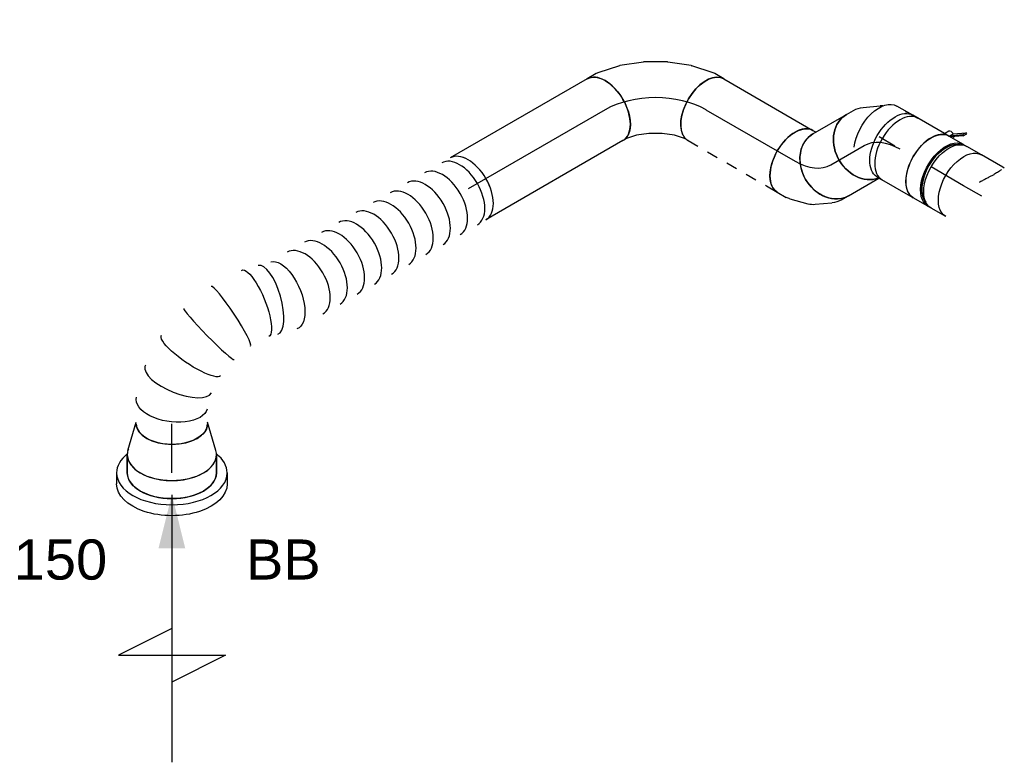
# Model space of a CAD drawing. Extents: x -257677 to 221252, y -185516 to 120782.
# Tile 155 of 171: x -46811 to -44603, y -7124 to -5459. Entities that reach past the tile are written whole.
import ezdxf
from ezdxf.enums import TextEntityAlignment as Align
from ezdxf.lldxf.tags import DXFTag

# ---------------------------------------------------------------- set-up
doc = ezdxf.new("R2010")
doc.units = 0
doc.header["$LTSCALE"] = 50
doc.linetypes.add('STREEPJES', pattern=[0.1, 0.05, -0.05])
doc.layers.get('0').update_dxf_attribs({"linetype": 'CONTINUOUS'})
for name, color, linetype in [('WL570---_RETOUR', 112, 'CONTINUOUS'), ('WL570---_RETOUR_HL', 8, 'CONTINUOUS'), ('WL570---_RETOUR_RST', 2, 'CONTINUOUS'), ('WL570---_RETOUR_RST_HL', 1, 'CONTINUOUS'), ('WM570---_RETOUR_PR', 1, 'CONTINUOUS'), ('WM570---_RETOUR_RST_PR', 1, 'CONTINUOUS')]:
    doc.layers.add(name, color=color, linetype=linetype)
doc.styles.add('BURO-018', font='ARIAL.TTF', dxfattribs={"height": 63})
tags = doc.linetypes.add('CENTER2', pattern=[28.575, 19.05, -3.175, 3.175, -3.175]).pattern_tags.tags
tags[10:11] = [DXFTag(74, 4), DXFTag(75, 0), DXFTag(340, '0'), DXFTag(46, 1.0), DXFTag(50, 0.0), DXFTag(44, 0.0), DXFTag(45, 0.0)]
tags[8:9] = [DXFTag(74, 4), DXFTag(75, 0), DXFTag(340, '0'), DXFTag(46, 1.0), DXFTag(50, 0.0), DXFTag(44, 0.0), DXFTag(45, 0.0)]
tags[6:7] = [DXFTag(74, 4), DXFTag(75, 0), DXFTag(340, '0'), DXFTag(46, 1.0), DXFTag(50, 0.0), DXFTag(44, 0.0), DXFTag(45, 0.0)]
tags[4:5] = [DXFTag(74, 4), DXFTag(75, 0), DXFTag(340, '0'), DXFTag(46, 1.0), DXFTag(50, 0.0), DXFTag(44, 0.0), DXFTag(45, 0.0)]

# ---------------------------------------------------------------- blocks, each defined once
blk = doc.blocks.new('*U1263')
at = {"color": 0, "ltscale": 10}
for p, q in [((686.6, -86.5, 9123), (686.7, -86.5, 9123)), ((608.8, -98.9, 9123), (609, -98.8, 9123))]:
    blk.add_line(p, q, dxfattribs=at)
at = {"color": 0, "ltscale": 10, "extrusion": (-3.51927e-17, 2.03185e-17, -1)}
for centre, major_axis, ratio, start_param, end_param in [((838.9, 123.9, 9123), (-69.3, 40), 0.57735, 0, 3.141593), ((815.7, 83.7, 9123), (63.8, -49.1), 0.523064, 3.211232, 6.352825), ((477.2, 0, 9123), (9.9, 79.9), 0.476474, 3.20045, 6.342043), ((725.1, 12.7, 9123), (35.1, -72.3), 0.237826, 3.165903, 6.307496), ((542.2, -16.3, 9123), (11.3, 79.6), 0.282407, 3.111992, 6.253585)]:
    blk.add_ellipse(centre, major_axis=major_axis, ratio=ratio, start_param=start_param, end_param=end_param, dxfattribs=at)
at = {"color": 0, "ltscale": 10}
for centre, major_axis, ratio, start_param, end_param in [((776, 44.3, 9123), (-49.8, 63.1), 0.394213, 3.186648, 6.23813), ((0, 0, 9123), (0, -80), 0.57735, 3.141593, 6.283185), ((22.2, 0, 9123), (0, -80), 0.57735, 3.141593, 6.283185), ((66.7, 0, 9123), (0, -80), 0.57735, 3.141593, 6.283185), ((111.2, 0, 9123), (0, -80), 0.57735, 3.141593, 6.283185), ((155.7, 0, 9123), (0, -80), 0.57735, 3.141593, 6.283185), ((200.2, 0, 9123), (0, -80), 0.57735, 3.141593, 6.283185), ((244.7, 0, 9123), (0, -80), 0.57735, 3.141593, 6.283185), ((289.2, 0, 9123), (0, -80), 0.57735, 3.141593, 6.283185), ((333.6, 0, 9123), (0, -80), 0.57735, 3.141593, 6.283185), ((378.1, 0, 9123), (0, -80), 0.57735, 3.141593, 6.283185), ((422.6, 0, 9123), (0, -80), 0.57735, 3.141593, 6.283185), ((513, -9, 9123), (-19.5, -77.6), 0.361271, 3.141593, 6.283185), ((666.4, -8.7, 9123), (-20.2, 77.8), 0.064808, 3.147867, 6.276911), ((604, -18.6, 9123), (4.8, -80.2), 0.112741, 3.152602, 6.272176), ((776, 44.3, 9123), (-49.8, 63.1), 0.394213, 3.096538, 3.186648)]:
    blk.add_ellipse(centre, major_axis=major_axis, ratio=ratio, start_param=start_param, end_param=end_param, dxfattribs=at)
at = {"layer": 'WM570---_RETOUR_PR', "color": 1, "style": 'BURO-018'}
blk.add_attdef('POSNR', text='', height=90, dxfattribs=at).set_placement((0, 0), align=Align.MIDDLE)
blk = doc.blocks.new('*U1264')
at = {"color": 0, "ltscale": 10}
for p, q in [((0, 80, 9373.9), (354.8, 80, 9373.9)), ((0, -80, 9373.9), (354.8, -80, 9373.9))]:
    blk.add_line(p, q, dxfattribs=at)
at = {"color": 0, "ltscale": 10, "extrusion": (-3.51927e-17, 2.03185e-17, -1)}
blk.add_ellipse((0, 0, 9373.9), major_axis=(0, -80), ratio=0.57735, start_param=0, end_param=3.141593, dxfattribs=at)
at = {"color": 0, "ltscale": 10}
blk.add_ellipse((354.8, 0, 9373.9), major_axis=(0, -80), ratio=0.57735, start_param=3.141593, end_param=6.283185, dxfattribs=at)
at = {"layer": 'WL570---_RETOUR_HL', "linetype": 'CENTER2'}
blk.add_line((0, 0, 9373.9), (354.8, 0, 9373.9), dxfattribs=at)
at = {"layer": 'WM570---_RETOUR_PR', "color": 1, "style": 'BURO-018'}
blk.add_attdef('POSNR', text='', height=90, dxfattribs=at).set_placement((0, 0), align=Align.MIDDLE)
blk = doc.blocks.new('*U1265')
at = {"color": 0, "ltscale": 10}
for p, q in [((-40.4, 100, 8886.7), (0, 100, 8886.7)), ((9.6, 98.6, 8886.7), (73.4, 80, 8886.7)), ((9.6, -98.6, 8886.7), (73.4, -80, 8886.7)), ((-40.4, -100, 8886.7), (0, -100, 8886.7))]:
    blk.add_line(p, q, dxfattribs=at)
for centre, major_axis, start_param, end_param in [((-40.4, 0, 8886.7), (0, -100), 3.141593, 6.283185), ((0, 0, 8886.7), (0, -100), 3.138057, 6.286721), ((0, 0, 8886.7), (0, -100), 3.138057, 6.286721), ((0, 0, 8886.7), (0, -100), 3.138057, 6.286721), ((69.6, 0, 8886.7), (0, -80), 3.141593, 6.283185), ((69.6, 0, 8886.7), (0, -80), 3.141593, 6.283185)]:
    blk.add_ellipse(centre, major_axis=major_axis, ratio=0.57735, start_param=start_param, end_param=end_param, dxfattribs=at)
at = {"layer": 'WL570---_RETOUR_RST_HL', "linetype": 'CENTER2'}
for p, q in [((-40.4, 0, 8886.7), (0, 0, 8886.7)), ((0, 0, 8886.7), (69.6, 0, 8886.7))]:
    blk.add_line(p, q, dxfattribs=at)
blk.add_circle((69.6, 0, 8886.7), 0.075, dxfattribs=at)
at = {"layer": 'WM570---_RETOUR_RST_PR', "color": 1, "style": 'BURO-018'}
blk.add_attdef('POSNR', text='', height=90, dxfattribs=at).set_placement((0, 0), align=Align.MIDDLE)
blk = doc.blocks.new('*U1270')
at = {"ltscale": 10}
blk.add_hatch(color=0, dxfattribs=at).paths.add_polyline_path([(49, 0), (169, 30), (169, -30)])
at = {"color": 0, "ltscale": 10}
for p, q in [((0, 124, 8915.3), (24.5, 124, 8915.3)), ((409, -120, 8915.3), (409, 120, 8915.3)), ((409, 120, 8915.3), (469, 0, 8915.3)), ((-40.8, 100, 8915.3), (0, 100, 8915.3)), ((49, 0, 8915.3), (649, 0, 8915.3)), ((349, 0, 8915.3), (409, -120, 8915.3)), ((-40.8, -100, 8915.3), (0, -100, 8915.3)), ((0, -124, 8915.3), (24.5, -124, 8915.3))]:
    blk.add_line(p, q, dxfattribs=at)
for centre, major_axis, start_param, end_param in [((0, 0, 8915.3), (0, 124), 0, 0.633152), ((0, 0, 8915.3), (0, 124), 3.141593, 6.283185), ((-40.8, 0, 8915.3), (0, 100), 0, 0.215214), ((-40.8, 0, 8915.3), (0, 100), 3.141593, 6.283185), ((-40.8, 0, 8915.3), (0, 100), 2.926378, 3.141593), ((0, 0, 8915.3), (0, 124), 2.508441, 3.141593)]:
    blk.add_ellipse(centre, major_axis=major_axis, ratio=0.57735, start_param=start_param, end_param=end_param, dxfattribs=at)
at = {"color": 0, "ltscale": 10, "extrusion": (0, 0, -1)}
for centre, major_axis in [((24.5, 0, 8915.3), (0, 124)), ((0, 0, 8915.3), (0, 100))]:
    blk.add_ellipse(centre, major_axis=major_axis, ratio=0.57735, start_param=0, end_param=3.141593, dxfattribs=at)
at = {"layer": 'WL570---_RETOUR_RST', "color": 1, "style": 'BURO-018'}
for tag in ['MC', 'Q']:
    blk.add_attdef(tag, text='', height=90, dxfattribs=at).set_placement((0, 0), align=Align.MIDDLE)
at = {"layer": 'WM570---_RETOUR_RST_PR', "color": 1, "style": 'BURO-018'}
blk.add_attdef('POSNR', text='', height=90, dxfattribs=at).set_placement((0, 0), align=Align.MIDDLE)
blk = doc.blocks.new('*U1271')
at = {"color": 0, "ltscale": 10}
for p, q in [((-38.3, 80, 8941.3), (-20, 80, 8941.3)), ((2.1, 75.1, 8941.3), (36.6, 59.1, 8941.3)), ((84.7, 13.3, 8941.3), (96.3, -6.9, 8941.3)), ((-47.4, -79.2, 8941.3), (-45.6, -81.1, 8941.3)), ((-45.6, -81.1, 8941.3), (-42.2, -86.9, 8941.3))]:
    blk.add_line(p, q, dxfattribs=at)
at = {"color": 0, "ltscale": 10, "extrusion": (-4.80741e-17, 2.77556e-17, -1)}
for centre, major_axis, ratio, start_param, end_param in [((-38.3, 0, 8941.3), (0, -80), 0.816497, 0.140807, 3.141593), ((-26.1, 0, 8941.3), (17.4, 78.8), 0.803023, 6.107746, 6.458625), ((18.5, -32, 8941.3), (63.8, 48.9), 0.646887, 6.198226, 6.368145)]:
    blk.add_ellipse(centre, major_axis=major_axis, ratio=ratio, start_param=start_param, end_param=end_param, dxfattribs=at)
at = {"color": 0, "ltscale": 10}
for centre, major_axis, ratio, start_param, end_param in [((-2.6, -10.9, 8941.3), (-46.1, -66), 0.750739, 3.164675, 3.273893), ((27.1, -46.9, 8941.3), (-69.3, -40), 0.57735, 3.141593, 6.283185)]:
    blk.add_ellipse(centre, major_axis=major_axis, ratio=ratio, start_param=start_param, end_param=end_param, dxfattribs=at)
at = {"layer": 'WL570---_RETOUR_HL', "linetype": 'CENTER2', "extrusion": (-4.80741e-17, 2.77556e-17, -1)}
blk.add_ellipse((-38.3, -160.1, 8941.3), major_axis=(0, 160.1), ratio=0.57735, start_param=0, end_param=0.785398, dxfattribs=at)
at = {"layer": 'WM570---_RETOUR_PR', "color": 1, "style": 'BURO-018'}
blk.add_attdef('POSNR', text='', height=90, dxfattribs=at).set_placement((0, 0), align=Align.MIDDLE)
blk = doc.blocks.new('*U1272')
at = {"color": 0, "ltscale": 10}
for p, q in [((0, 80, 9118.2), (86.7, 80, 9118.2)), ((0, -80, 9118.2), (78.4, -80, 9118.2))]:
    blk.add_line(p, q, dxfattribs=at)
at = {"color": 0, "ltscale": 10, "extrusion": (-2.03185e-17, 3.9544e-18, -1)}
blk.add_ellipse((0, 0, 9118.2), major_axis=(0, -80), ratio=0.816497, start_param=0, end_param=3.141593, dxfattribs=at)
at = {"color": 0, "ltscale": 10}
blk.add_ellipse((86.7, 0, 9118.2), major_axis=(0, -80), ratio=0.816497, start_param=3.141593, end_param=6.142378, dxfattribs=at)
at = {"layer": 'WL570---_RETOUR_HL', "linetype": 'CENTER2'}
blk.add_line((0, 0, 9118.2), (86.7, 0, 9118.2), dxfattribs=at)
at = {"layer": 'WM570---_RETOUR_PR', "color": 1, "style": 'BURO-018'}
blk.add_attdef('POSNR', text='', height=90, dxfattribs=at).set_placement((0, 0), align=Align.MIDDLE)
blk = doc.blocks.new('*U1273')
at = {"color": 0, "ltscale": 10}
for p, q in [((-54.1, 80, 9172.3), (-47.5, 80, 9172.3)), ((-47.5, 80, 9172.3), (-46, 80.4, 9172.3)), ((79.3, -22.7, 9172.3), (88.4, -6.9, 9172.3)), ((32.9, -61.2, 9172.3), (64, -39.3, 9172.3)), ((-54.1, -80, 9172.3), (-30.8, -80, 9172.3)), ((-22.1, -78.8, 9172.3), (18.4, -68, 9172.3))]:
    blk.add_line(p, q, dxfattribs=at)
at = {"color": 0, "ltscale": 10, "extrusion": (0, 0, -1)}
for centre, major_axis, ratio, start_param, end_param in [((-54.1, 0, 9172.3), (0, -80), 0.57735, 0, 3.141593), ((13.1, 22.6, 9172.3), (59.5, -54.4), 0.803023, 6.107746, 6.458625), ((-36.9, 0, 9172.3), (10.5, -79.7), 0.646887, 6.198226, 6.368145)]:
    blk.add_ellipse(centre, major_axis=major_axis, ratio=ratio, start_param=start_param, end_param=end_param, dxfattribs=at)
at = {"color": 0, "ltscale": 10}
for centre, major_axis, ratio, start_param, end_param in [((19.1, 33.1, 9172.3), (69.3, -40), 0.816497, 3.141593, 6.283185), ((-8.1, 7.7, 9172.3), (-34.1, 73), 0.750739, 3.009293, 3.273893)]:
    blk.add_ellipse(centre, major_axis=major_axis, ratio=ratio, start_param=start_param, end_param=end_param, dxfattribs=at)
at = {"layer": 'WL570---_RETOUR_HL', "linetype": 'CENTER2'}
blk.add_ellipse((-119.5, 113.2, 9172.3), major_axis=(-138.6, 80), ratio=0.57735, start_param=2.356194, end_param=3.141593, dxfattribs=at)
at = {"layer": 'WM570---_RETOUR_PR', "color": 1, "style": 'BURO-018'}
blk.add_attdef('POSNR', text='', height=90, dxfattribs=at).set_placement((0, 0), align=Align.MIDDLE)
blk = doc.blocks.new('*U1274')
at = {"color": 0, "ltscale": 10}
blk.add_line((0, -80, 8912.3), (41.1, -80, 8912.3), dxfattribs=at)
at = {"color": 0, "ltscale": 10, "extrusion": (-1.38778e-17, -8.01234e-18, -1)}
blk.add_ellipse((41.1, 0, 8912.3), major_axis=(0, 80), ratio=0.57735, start_param=0.927636, end_param=3.141593, dxfattribs=at)
at = {"layer": 'WL570---_RETOUR_HL', "linetype": 'CENTER2'}
blk.add_line((0, 0, 8912.3), (41.1, 0, 8912.3), dxfattribs=at)
at = {"layer": 'WM570---_RETOUR_PR', "color": 1, "style": 'BURO-018'}
blk.add_attdef('POSNR', text='', height=90, dxfattribs=at).set_placement((0, 0), align=Align.MIDDLE)
blk = doc.blocks.new('*U1275')
at = {"color": 0, "ltscale": 10}
for p, q in [((0, 80, 9373.9), (230.9, 80, 9373.9)), ((202.9, -80, 9373.9), (230.9, -80, 9373.9))]:
    blk.add_line(p, q, dxfattribs=at)
at = {"color": 8, "linetype": 'STREEPJES', "ltscale": 10}
blk.add_line((0, -80, 9373.9), (202.9, -80, 9373.9), dxfattribs=at)
at = {"color": 0, "ltscale": 10, "extrusion": (-2.03185e-17, -1.17309e-17, -1)}
blk.add_ellipse((0, 0, 9373.9), major_axis=(0, -80), ratio=0.57735, start_param=0.396526, end_param=3.141593, dxfattribs=at)
at = {"color": 0, "ltscale": 10}
blk.add_ellipse((230.9, 0, 9373.9), major_axis=(0, -80), ratio=0.57735, start_param=3.141593, end_param=6.283185, dxfattribs=at)
at = {"color": 8, "linetype": 'STREEPJES', "ltscale": 10, "extrusion": (-2.03185e-17, -1.17309e-17, -1)}
blk.add_ellipse((0, 0, 9373.9), major_axis=(0, -80), ratio=0.57735, start_param=0, end_param=0.396526, dxfattribs=at)
at = {"layer": 'WL570---_RETOUR_HL', "linetype": 'CENTER2'}
blk.add_line((0, 0, 9373.9), (230.9, 0, 9373.9), dxfattribs=at)
at = {"layer": 'WM570---_RETOUR_PR', "color": 1, "style": 'BURO-018'}
blk.add_attdef('POSNR', text='', height=90, dxfattribs=at).set_placement((0, 0), align=Align.MIDDLE)
blk = doc.blocks.new('*U1276')
at = {"color": 0, "ltscale": 10}
for p, q in [((-24.2, 127.6, 9466.2), (-8.5, 145.3, 9466.2)), ((-8.5, 145.3, 9466.2), (-4, 153.1, 9466.2)), ((-46.2, 109.9, 9466.2), (-24.2, 127.6, 9466.2)), ((-98.4, 84.7, 9466.2), (-72, 95, 9466.2)), ((-72, 95, 9466.2), (-46.2, 109.9, 9466.2)), ((-109.4, 82.5, 9466.2), (-98.4, 84.7, 9466.2)), ((123, 53, 9466.2), (134.6, 73.1, 9466.2)), ((87, 11.8, 9466.2), (120.6, 49.7, 9466.2)), ((44.5, -22.5, 9466.2), (86.1, 10.9, 9466.2)), ((87, 11.8, 9466.2), (86.1, 10.9, 9466.2)), ((-2.6, -49.7, 9466.2), (44.4, -22.6, 9466.2)), ((44.4, -22.6, 9466.2), (44.5, -22.5, 9466.2)), ((-52.5, -69.1, 9466.2), (-2.8, -49.8, 9466.2)), ((-2.8, -49.8, 9466.2), (-2.6, -49.7, 9466.2)), ((-130.6, -80, 9466.2), (-107.4, -80, 9466.2)), ((-103.4, -79.6, 9466.2), (-53.8, -69.4, 9466.2)), ((-52.5, -69.1, 9466.2), (-53.8, -69.4, 9466.2))]:
    blk.add_line(p, q, dxfattribs=at)
at = {"color": 8, "linetype": 'STREEPJES', "ltscale": 10}
for p, q in [((-130.6, 80, 9466.2), (-121.5, 80, 9466.2)), ((-121.5, 80, 9466.2), (-109.4, 82.5, 9466.2))]:
    blk.add_line(p, q, dxfattribs=at)
at = {"color": 0, "ltscale": 10}
for centre, major_axis, ratio, start_param, end_param in [((65.3, 113.1, 9466.2), (69.3, -40), 0.57735, 3.141593, 6.283185), ((-130.6, 0, 9466.2), (0, 80), 0.57735, 3.141593, 5.886659), ((56.7, 98.2, 9466.2), (65.1, -47), 0.497511, 6.232846, 6.333525), ((-113.4, 0, 9466.2), (8.1, -79.9), 0.497511, 6.232846, 6.333525)]:
    blk.add_ellipse(centre, major_axis=major_axis, ratio=ratio, start_param=start_param, end_param=end_param, dxfattribs=at)
at = {"color": 8, "linetype": 'STREEPJES', "ltscale": 10}
blk.add_ellipse((-130.6, 0, 9466.2), major_axis=(0, 80), ratio=0.57735, start_param=5.886659, end_param=6.283185, dxfattribs=at)
at = {"layer": 'WL570---_RETOUR_HL', "linetype": 'CENTER2'}
blk.add_ellipse((-65.3, 113.1, 9466.2), major_axis=(-138.6, -80), ratio=0.57735, start_param=0.785398, end_param=2.356194, dxfattribs=at)
at = {"layer": 'WM570---_RETOUR_PR', "color": 1, "style": 'BURO-018'}
blk.add_attdef('POSNR', text='', height=90, dxfattribs=at).set_placement((0, 0), align=Align.MIDDLE)
blk = doc.blocks.new('*U1277')
at = {"color": 2, "ltscale": 10}
for p, q in [((-70.5, 76, 8879.2), (-78.6, 76, 8879.2)), ((-46.7, 80, 8879.2), (46.3, 80, 8879.2)), ((-70.5, -76, 8879.2), (-78.6, -76, 8879.2)), ((-74.4, -96.7, 8879.2), (-50.6, -80, 8879.2)), ((-48.4, -81.5, 8879.2), (-72.4, -98.4, 8879.2)), ((-48.4, -81.5, 8879.2), (-52.7, -89, 8879.2)), ((-50.2, -80, 8879.2), (-48.4, -81.5, 8879.2)), ((-47.9, -81.1, 8879.2), (-48.4, -81.5, 8879.2)), ((-46.7, -80, 8879.2), (-35.2, -80, 8879.2)), ((-35.2, -80, 8879.2), (-40.7, -89.6, 8879.2)), ((-35.2, -80, 8879.2), (46.7, -80, 8879.2)), ((-74.4, -96.7, 8879.2), (-78.8, -104.3, 8879.2)), ((-78.8, -104.3, 8879.2), (-76.8, -105.9, 8879.2)), ((-52.7, -89, 8879.2), (-76.8, -105.9, 8879.2)), ((-76.8, -105.9, 8879.2), (-72.4, -98.4, 8879.2)), ((-72.4, -98.4, 8879.2), (-74.4, -96.7, 8879.2))]:
    blk.add_line(p, q, dxfattribs=at)
for centre, major_axis, start_param, end_param in [((-84.9, 0, 8879.2), (0, 76), 3.34014, 6.084638), ((-46.7, 0, 8879.2), (0, 80), 3.141593, 6.283185)]:
    blk.add_ellipse(centre, major_axis=major_axis, ratio=0.57735, start_param=start_param, end_param=end_param, dxfattribs=at)
at = {"color": 2, "ltscale": 10, "extrusion": (4.16334e-17, -7.21111e-17, -1)}
for centre, major_axis, start_param, end_param in [((46.7, 0, 8879.2), (0, 80), 0.019144, 3.141593), ((-49, -84.9, 8879.2), (8.26, -4.77), 2.413666, 3.141593), ((-49, -84.9, 8879.2), (8.26, -4.77), 0, 1.692399)]:
    blk.add_ellipse(centre, major_axis=major_axis, ratio=0.57735, start_param=start_param, end_param=end_param, dxfattribs=at)
at = {"layer": 'WL570---_RETOUR', "color": 1, "style": 'BURO-018'}
blk.add_attdef('I', text='', height=90, dxfattribs=at).set_placement((0, 0), align=Align.MIDDLE)
at = {"layer": 'WM570---_RETOUR_PR', "color": 1, "style": 'BURO-018'}
blk.add_attdef('POSNR', text='', height=90, dxfattribs=at).set_placement((0, 0), align=Align.MIDDLE)
blk = doc.blocks.new('*U1286')
at = {"color": 0, "ltscale": 10}
for p, q in [((-42.2, 80, 8816.3), (-4.1, 80, 8816.3)), ((4.1, 80, 8816.3), (42.2, 80, 8816.3)), ((-42.2, -80, 8816.3), (-4.1, -80, 8816.3)), ((4.1, -80, 8816.3), (42.2, -80, 8816.3))]:
    blk.add_line(p, q, dxfattribs=at)
at = {"color": 0, "ltscale": 10, "extrusion": (-1.38778e-17, -8.01234e-18, -1)}
for centre, major_axis, start_param, end_param in [((-42.2, 0, 8816.3), (0, 80), 0, 3.141593), ((-4.1, 0, 8816.3), (0, 80), 0, 3.141593), ((4.1, 0, 8816.3), (0, 80), 0, 3.230096), ((4.1, 0, 8816.3), (0, 80), 6.194681, 6.280044), ((4.1, 0, 8816.3), (0, 76), 0.198548, 2.943045), ((42.2, 0, 8816.3), (0, 80), 0, 3.141593)]:
    blk.add_ellipse(centre, major_axis=major_axis, ratio=0.57735, start_param=start_param, end_param=end_param, dxfattribs=at)
at = {"layer": 'WL570---_RETOUR_HL', "linetype": 'CENTER2'}
blk.add_line((-42.2, 0, 8816.3), (42.2, 0, 8816.3), dxfattribs=at)
at = {"layer": 'WM570---_RETOUR_PR', "color": 1, "style": 'BURO-018'}
blk.add_attdef('POSNR', text='', height=90, dxfattribs=at).set_placement((0, 0), align=Align.MIDDLE)
blk = doc.blocks.new('*U1287')
at = {"color": 0, "ltscale": 10}
for p, q in [((-12.4, -80, 8753.4), (-8.9, -80, 8753.4)), ((-8.9, -80, 8753.4), (46.8, -80, 8753.4))]:
    blk.add_line(p, q, dxfattribs=at)
at = {"color": 0, "ltscale": 10, "extrusion": (1.38778e-17, 8.01234e-18, -1)}
blk.add_ellipse((46.8, 0, 8753.4), major_axis=(0, 80), ratio=0.57735, start_param=0, end_param=3.141593, dxfattribs=at)
at = {"color": 0, "ltscale": 10}
blk.add_spline([(-8.9, -73.8, 8753.4), (-7.3, -70.5, 8753.4), (-5.3, -66.4, 8753.4), (-2.9, -61.8, 8753.4), (0, -56.6, 8753.4), (3.4, -50.8, 8753.4), (7.3, -44.6, 8753.4), (11.5, -37.9, 8753.4), (15.9, -30.9, 8753.4), (20.2, -23.5, 8753.4)], degree=3, dxfattribs=at)
at = {"layer": 'WL570---_RETOUR_HL', "linetype": 'CENTER2'}
blk.add_line((0, 0, 8753.4), (46.8, 0, 8753.4), dxfattribs=at)
at = {"layer": 'WM570---_RETOUR_PR', "color": 1, "style": 'BURO-018'}
blk.add_attdef('POSNR', text='', height=90, dxfattribs=at).set_placement((0, 0), align=Align.MIDDLE)

msp = doc.modelspace()

# ---------------------------------------------------------------- block references
at = {"layer": 'WL570---_RETOUR'}
for name, p, rotation in [('*U1276', (-45385.0119, -5595.41492, -9466.23128), 150), ('*U1264', (-45498.14898, -5660.73464, -9373.85524), 210), ('*U1275', (-45271.87481, -5660.73464, -9373.85524), 329.9999999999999), ('*U1271', (-44883.58248, -5721.61601, -8941.34582), 29.99999999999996), ('*U1274', (-44847.98724, -5742.16693, -8912.28243), 150), ('*U1277', (-44807.50538, -5765.53914, -8879.22913), 150), ('*U1272', (-44991.85383, -5784.12651, -9118.1522), 29.99999999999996), ('*U1273', (-45025.00383, -5803.26567, -9172.28593), 329.9999999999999), ('*U1286', (-44730.4661, -5810.01779, -8816.32682), 150), ('*U1263', (-45805.395, -5838.12321, -9122.98992), 210), ('*U1287', (-44653.39146, -5854.51686, -8753.39564), 150)]:
    msp.add_blockref(name, p, dxfattribs=dict(at, rotation=rotation))
at = {"layer": 'WL570---_RETOUR_RST', "rotation": 90}
msp.add_blockref('*U1265', (-46469.97856, -6434.49351, -8886.67876), dxfattribs=at)
at = {"layer": 'WL570---_RETOUR_RST'}
ref = msp.add_blockref('*U1270', (-46469.97856, -6474.91009, -8915.2576), dxfattribs=dict(at, rotation=270))
ref.add_attrib('Q', '150', dxfattribs={"color": 1, "height": 90, "style": 'BURO-018'}).set_placement((-46719.97856, -6669.22861), align=Align.MIDDLE)
ref.add_attrib('MC', 'BB', dxfattribs={"color": 1, "height": 90, "style": 'BURO-018'}).set_placement((-46219.97856, -6669.22861), align=Align.MIDDLE)

doc.saveas('drawing.dxf')
